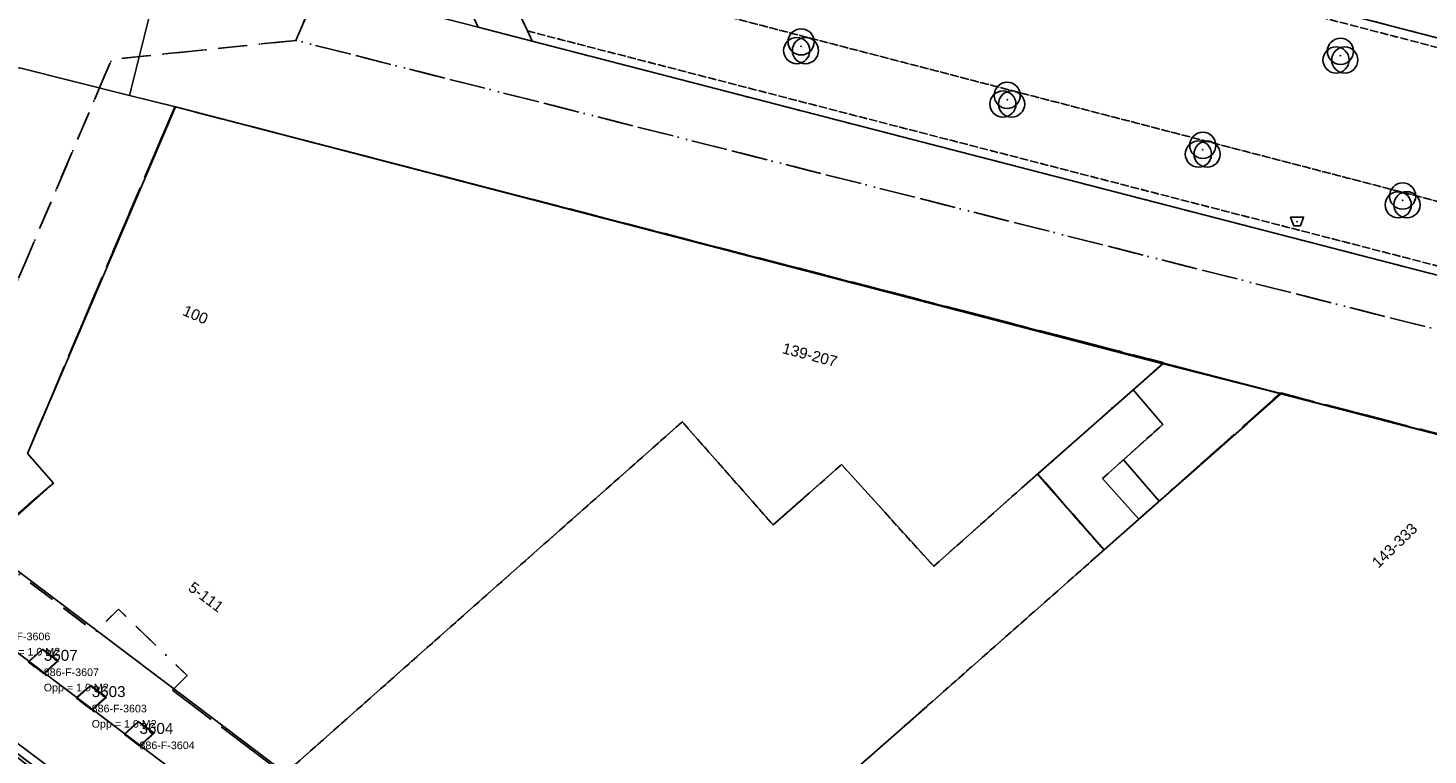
# Model space of a CAD drawing. Header units: millimetres. Extents: x 147731170 to 148246816, y 410327848 to 410827848.
# Tile 69 of 79: x 148049046 to 148113212, y 410714173 to 410747478. Entities that reach past the tile are written whole.
import ezdxf

# ---------------------------------------------------------------- set-up
doc = ezdxf.new("R2010")
doc.units = ezdxf.units.MM
doc.header["$LTSCALE"] = 100
doc.linetypes.add('BORDER', pattern=[44.45, 12.7, -6.35, 12.7, -6.35, 0, -6.35])
doc.linetypes.add('HIDDEN2', pattern=[4.7625, 3.175, -1.5875])
for name, color, linetype in [('ADRES_HUISNUMMER', 1, 'Continuous'), ('BAK', 14, 'Continuous'), ('BEGROEIDTERREINDEEL', 3, 'HIDDEN2'), ('KADASTRALE_CODE', 7, 'Continuous'), ('KADASTRALE_OPPERVLAK', 7, 'Continuous'), ('ONBEGROEIDTERREINDEEL', 15, 'HIDDEN2'), ('PAND', 240, 'Continuous'), ('PERCEEL', 210, 'BORDER'), ('PERCEELNUMMER', 7, 'Continuous'), ('SCHEIDING', 14, 'HIDDEN2'), ('VEGETATIEOBJECT', 92, 'Continuous'), ('WEGDEEL', 8, 'Continuous')]:
    doc.layers.add(name, color=color, linetype=linetype)
doc.styles.get("Standard").update_dxf_attribs({"font": 'arial.ttf'})

# ---------------------------------------------------------------- blocks, each defined once
blk = doc.blocks.new('BAK')
at = {"flags": 128}
blk.add_lwpolyline([(-150, -200), (150, -200), (300, 200), (-300, 200), (-150, -200)], dxfattribs=at)
blk.add_point((0, 0))
blk = doc.blocks.new('VEGETATIEOBJECT')
for centre in [(0, 200), (-200, -200), (200, -200)]:
    blk.add_circle(centre, 600)
blk.add_point((0, 0))

msp = doc.modelspace()

# ---------------------------------------------------------------- linework, layer by layer
at = {"layer": 'BEGROEIDTERREINDEEL', "flags": 128}
for points in [[(148067859, 410758909), (148067791, 410758492), (148066099, 410758949), (148065226, 410756987), (148065470, 410756469), (148067260, 410757285), (148070305, 410750811), (148150130, 410730044), (148166778, 410722866), (148154631, 410735967), (148070212, 410757838), (148069879, 410757928), (148069947, 410758368), (148067859, 410758909)], [(148070305, 410750811), (148071936, 410747343), (148122176, 410734377), (148122640, 410735912), (148129131, 410734209), (148128771, 410732675), (148166778, 410722866), (148150130, 410730044), (148070305, 410750811)]]:
    msp.add_lwpolyline(points, dxfattribs=at)
at = {"layer": 'ONBEGROEIDTERREINDEEL', "flags": 128}
msp.add_lwpolyline([(148067280, 410708622), (148070250, 410705593), (148073893, 410701878), (148074976, 410702834), (148074931, 410702893), (148086592, 410713180), (148090239, 410716398), (148096008, 410721487), (148097751, 410723025), (148098365, 410723566), (148095312, 410727039), (148094577, 410726393), (148092865, 410724870), (148090561, 410722820), (148086330, 410727475), (148084592, 410725942), (148083198, 410724712), (148079032, 410729436), (148077259, 410727867), (148069862, 410721321), (148066121, 410718011), (148061017, 410713494), (148066431, 410709396), (148066780, 410709132), (148067280, 410708622)], dxfattribs=at)
at = {"layer": 'PAND', "flags": 128}
for points in [[(148105543, 410661365), (148161724, 410711230), (148155770, 410717951), (148055804, 410743866), (148049026, 410727983), (148050218, 410726632), (148047022, 410723771), (148041756, 410719195), (148066106, 410700811), (148105543, 410661365)], [(148069862, 410721321), (148077259, 410727867), (148079032, 410729436), (148083198, 410724712), (148084592, 410725942), (148086330, 410727475), (148090561, 410722820), (148092865, 410724870), (148094577, 410726393), (148101061, 410732094), (148055804, 410743866), (148049026, 410727983), (148050218, 410726632), (148047022, 410723771), (148044692, 410721782), (148058572, 410711288), (148060842, 410713339), (148066121, 410718011), (148069862, 410721321)], [(148140984, 410721766), (148106469, 410730721), (148104946, 410729372), (148104919, 410729348), (148101342, 410726192), (148097751, 410723025), (148096008, 410721487), (148090239, 410716398), (148086592, 410713180)]]:
    msp.add_lwpolyline(points, dxfattribs=at)
at = {"layer": 'PERCEEL', "flags": 128}
for points in [[(147986362, 410737876), (147986316, 410737761), (147994931, 410733845), (147994976, 410733921), (147995417, 410733657), (147995875, 410733425), (148018659, 410723069), (148020471, 410722224), (148022261, 410721332), (148024024, 410720380), (148025768, 410719392), (148027446, 410718314), (148029086, 410717152), (148030677, 410715948), (148032209, 410714661), (148033699, 410713319), (148035143, 410711938), (148036507, 410710484), (148037169, 410709724), (148038062, 410711873), (148040687, 410718190), (148040596, 410718229), (148041150, 410718965), (148041490, 410718713), (148041725, 410719029), (148041457, 410719201), (148041913, 410720273), (148042050, 410720595), (148052878, 410746037), (148061325, 410746911), (148062555, 410749784), (148066439, 410758860), (148067953, 410762416), (148096050, 410827848), (148018551, 410827848), (148018432, 410827394), (148018081, 410826457), (147993188, 410768454), (147992494, 410766554), (147992003, 410764617), (147991643, 410762636), (147991405, 410760650), (147991220, 410758640), (147991196, 410756643), (147991302, 410754632), (147991956, 410748655), (147991864, 410746883), (147991708, 410745906), (147991480, 410744476), (147990873, 410741444), (147990164, 410739296), (147989953, 410738894), (147989680, 410738532), (147989352, 410738219), (147988978, 410737963), (147988568, 410737770), (147988131, 410737646), (147987681, 410737595), (147987228, 410737616), (147986784, 410737711), (147986362, 410737876)], [(148062555, 410749784), (148061325, 410746911), (148153969, 410723437), (148169135, 410705209), (148192340, 410679015), (148204312, 410665501), (148219466, 410648395), (148218499, 410647166), (148221994, 410642954), (148225833, 410638330), (148228657, 410635142), (148231816, 410631598), (148231816, 410531231), (148226275, 410524969), (148223723, 410527286), (148223539, 410526841), (148213294, 410520429), (148205239, 410531727), (148203799, 410530740), (148194962, 410543131), (148196387, 410544142), (148186392, 410558246), (148183890, 410556241), (148180765, 410559458), (148168654, 410546537), (148160825, 410538289), (148151552, 410532743), (148148144, 410530628), (148184439, 410487469), (148181773, 410485811), (148175103, 410482040), (148164839, 410476267), (148183176, 410458411), (148197978, 410443997), (148231816, 410426152), (148231816, 410708721), (148222405, 410711172), (148222292, 410710734), (148219708, 410711402), (148202942, 410715738), (148202249, 410715917), (148202299, 410716111), (148202309, 410716149), (148223966, 410799600), (148214971, 410801929), (148195933, 410729100), (148179146, 410733414), (148186390, 410761106), (148167640, 410766107), (148173713, 410789706), (148192546, 410784924), (148197661, 410805222), (148197946, 410806336), (148166569, 410814459), (148161554, 410815757), (148157304, 410816857), (148159783, 410826186), (148160225, 410827848), (148096050, 410827848), (148067953, 410762416), (148066439, 410758860), (148062555, 410749784)], [(148038062, 410711873), (148037169, 410709724), (148096074, 410646832), (148110157, 410652969), (148169135, 410705209), (148153969, 410723437), (148061325, 410746911), (148052878, 410746037), (148042050, 410720595), (148041913, 410720273), (148041457, 410719201), (148041725, 410719029), (148041490, 410718713), (148041150, 410718965), (148040596, 410718229), (148040687, 410718190), (148038062, 410711873)], [(148041802, 410719334), (148046900, 410723767), (148046976, 410723833), (148050212, 410726631), (148049020, 410727979), (148051583, 410734046), (148055776, 410743870), (148101086, 410732147), (148095332, 410727047), (148098363, 410723572), (148106460, 410730757), (148140993, 410721806), (148135212, 410716677), (148138251, 410713210), (148146377, 410720431), (148155816, 410717996), (148161682, 410711296), (148159120, 410709041), (148159178, 410708963), (148156451, 410706534), (148157619, 410705212), (148110729, 410663704), (148109317, 410665132), (148104974, 410661250), (148066190, 410700951), (148054990, 410709379), (148041802, 410719334)], [(148056337, 410717817), (148055670, 410717145), (148060775, 410713283), (148061033, 410713511), (148066989, 410708999), (148073874, 410701965), (148073633, 410701752), (148085569, 410689483), (148085841, 410689724), (148097808, 410677471), (148097525, 410677220), (148109317, 410665132), (148110729, 410663704), (148157619, 410705212), (148156451, 410706534), (148159178, 410708963), (148159120, 410709041), (148161682, 410711296), (148155816, 410717996), (148146377, 410720431), (148138251, 410713210), (148135212, 410716677), (148140993, 410721806), (148106460, 410730757), (148098363, 410723572), (148095332, 410727047), (148101086, 410732147), (148055776, 410743870), (148051583, 410734046), (148049020, 410727979), (148050212, 410726631), (148046976, 410723833), (148046900, 410723767), (148052139, 410719798), (148053188, 410720851), (148056337, 410717817)], [(148046900, 410723767), (148041802, 410719334), (148054990, 410709379), (148066190, 410700951), (148104974, 410661250), (148109317, 410665132), (148097525, 410677220), (148097808, 410677471), (148085841, 410689724), (148085569, 410689483), (148073633, 410701752), (148073874, 410701965), (148066989, 410708999), (148061033, 410713511), (148060775, 410713283), (148055670, 410717145), (148056337, 410717817), (148053188, 410720851), (148052139, 410719798), (148046900, 410723767)], [(148049059, 410718438), (148049714, 410719022), (148050437, 410718480), (148049785, 410717896), (148049059, 410718438)], [(148049714, 410719022), (148049059, 410718438), (148049785, 410717896), (148050437, 410718480), (148049714, 410719022)], [(148051252, 410716785), (148051919, 410717358), (148052638, 410716819), (148051979, 410716240), (148051252, 410716785)], [(148051919, 410717358), (148051252, 410716785), (148051979, 410716240), (148052638, 410716819), (148051919, 410717358)], [(148053447, 410715127), (148054099, 410715713), (148054822, 410715168), (148054172, 410714581), (148053447, 410715127)], [(148054099, 410715713), (148053447, 410715127), (148054172, 410714581), (148054822, 410715168), (148054099, 410715713)]]:
    msp.add_lwpolyline(points, dxfattribs=at)
at = {"layer": 'SCHEIDING', "flags": 128}
for points in [[(148071936, 410747343), (148072158, 410746872), (148167288, 410722292), (148167599, 410722568), (148154841, 410736308), (148139941, 410740202), (148074744, 410757122), (148069947, 410758368), (148069879, 410757928), (148070212, 410757838), (148154631, 410735967), (148166778, 410722866), (148128771, 410732675), (148122176, 410734377), (148071936, 410747343)], [(148099250, 410727695), (148101058, 410729318)], [(148098300, 410726842), (148099250, 410727695)], [(148095312, 410727039), (148098365, 410723566)]]:
    msp.add_lwpolyline(points, dxfattribs=at)
at = {"layer": 'WEGDEEL', "flags": 128}
for points in [[(148075519, 410760062), (148074744, 410757122), (148139941, 410740202)], [(148065470, 410756469), (148069684, 410747512), (148072158, 410746872), (148071936, 410747343), (148070305, 410750811), (148067260, 410757285), (148065470, 410756469)], [(148024488, 410743107), (148048655, 410745658), (148053700, 410744393), (148055401, 410751178)], [(148172863, 410707539), (148176011, 410720053), (148173398, 410720742), (148167288, 410722292), (148072158, 410746872), (148069684, 410747512), (148055401, 410751178), (148053700, 410744393), (148055804, 410743866), (148101061, 410732094), (148106469, 410730721), (148140984, 410721766), (148146400, 410720363), (148155770, 410717951), (148155791, 410717935), (148161670, 410711291), (148161578, 410711209), (148163492, 410709068), (148168200, 410703657), (148171008, 410705955), (148172863, 410707539)], [(148115099, 410656746), (148110556, 410662232), (148108600, 410664437), (148107844, 410663702), (148092438, 410679388), (148087398, 410684519), (148068456, 410703837), (148064991, 410707425), (148066431, 410709396), (148061017, 410713494), (148060842, 410713339), (148047022, 410723771), (148050218, 410726632), (148049026, 410727983), (148055804, 410743866), (148053700, 410744393), (148048655, 410745658)], [(148104946, 410729372), (148106469, 410730721), (148101061, 410732094), (148099696, 410730894), (148101058, 410729318), (148099250, 410727695), (148100897, 410725800), (148101342, 410726192), (148104919, 410729348), (148104946, 410729372)], [(148098300, 410726842), (148099250, 410727695), (148101058, 410729318), (148099696, 410730894), (148095312, 410727039), (148098365, 410723566), (148099962, 410724975), (148098300, 410726842)], [(148099250, 410727695), (148098300, 410726842), (148099962, 410724975), (148100897, 410725800), (148099250, 410727695)], [(148037718, 410719604), (148054574, 410706979), (148056094, 410709051), (148038739, 410722071), (148037718, 410719604)], [(148038739, 410722071), (148056094, 410709051), (148066440, 410701236), (148088971, 410678113), (148105801, 410660848), (148108829, 410657878), (148108705, 410657769), (148110720, 410655502), (148110789, 410655563), (148130225, 410628230)], [(148049785, 410717931), (148049099, 410718450), (148049715, 410719006), (148050401, 410718488), (148049785, 410717931)], [(148051294, 410716790), (148051910, 410717347), (148052596, 410716828), (148051980, 410716272), (148051294, 410716790)], [(148054175, 410714613), (148053489, 410715131), (148054105, 410715688), (148054791, 410715169), (148054175, 410714613)]]:
    msp.add_lwpolyline(points, dxfattribs=at)

# ---------------------------------------------------------------- block references
at = {"layer": 'BAK'}
msp.add_blockref('BAK', (148107213, 410738613), dxfattribs=at)
at = {"layer": 'VEGETATIEOBJECT'}
for p in [(148084480, 410746643), (148109199, 410746212), (148093927, 410744193), (148102890, 410741902), (148112048, 410739579)]:
    msp.add_blockref('VEGETATIEOBJECT', p, dxfattribs=at)

# ---------------------------------------------------------------- texts
at = {"layer": 'ADRES_HUISNUMMER'}
for s, rotation, p in [('100', -23.1, (148056090, 410734345)), ('139-207', -14.6, (148083580, 410732587)), ('143-333', 44.2, (148110935, 410722702)), ('5-111', -37, (148056342, 410721748))]:
    msp.add_text(s, height=500, rotation=rotation, dxfattribs=at).set_placement(p)
at = {"layer": 'KADASTRALE_CODE'}
for s, p in [('886-F-3606', (148047541, 410719430)), ('886-F-3607', (148049770, 410717788)), ('886-F-3603', (148051965, 410716126)), ('886-F-3604', (148054156, 410714440))]:
    msp.add_text(s, height=350, dxfattribs=at).set_placement(p)
at = {"layer": 'KADASTRALE_OPPERVLAK'}
for p in [(148047541, 410718730), (148049770, 410717088), (148051965, 410715426)]:
    msp.add_text('Opp = 1.0 M2', height=350, dxfattribs=at).set_placement(p)
at = {"layer": 'PERCEELNUMMER'}
for s, p in [('3607', (148049770, 410718488)), ('3603', (148051965, 410716826)), ('3604', (148054156, 410715140))]:
    msp.add_text(s, height=500, dxfattribs=at).set_placement(p)

doc.saveas('drawing.dxf')
